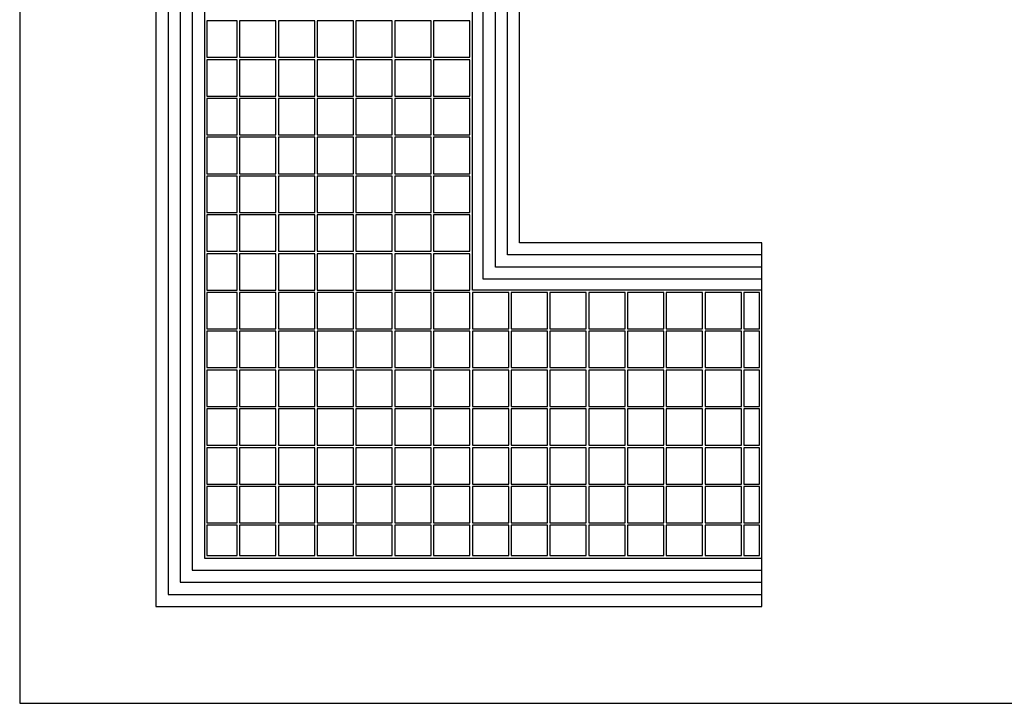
# Model space of a CAD drawing. Header units: millimetres. Extents: x 14 to 826, y 13 to 581.
# Tile 1 of 3: x 14 to 420, y 13 to 295. Entities that reach past the tile are written whole.
import ezdxf

# ---------------------------------------------------------------- set-up
doc = ezdxf.new("R2010")
doc.units = ezdxf.units.MM
doc.layers.add('FORMAT', color=7, linetype='Continuous')

msp = doc.modelspace()

# ---------------------------------------------------------------- linework, layer by layer
at = {"color": 7, "linetype": 'Continuous', "lineweight": 25}
for p, q in [((70.02, 552.68), (70.02, 52.68)), ((75.02, 547.68), (75.02, 57.68)), ((80.02, 542.68), (80.02, 62.68)), ((85.02, 537.68), (85.02, 67.68)), ((90.02, 532.68), (90.02, 72.68)), ((200.52, 183.18), (200.52, 422.18)), ((205.02, 187.68), (205.02, 417.68)), ((210.02, 192.68), (210.02, 412.68)), ((215.02, 197.68), (215.02, 407.68)), ((220.02, 202.68), (220.02, 402.68)), ((103.52, 294.18), (91.02, 294.18)), ((91.02, 294.18), (91.02, 279.18)), ((103.52, 279.18), (103.52, 294.18)), ((104.52, 294.18), (104.52, 279.18)), ((119.52, 294.18), (104.52, 294.18)), ((119.52, 279.18), (119.52, 294.18)), ((120.52, 294.18), (120.52, 279.18)), ((135.52, 294.18), (120.52, 294.18)), ((135.52, 279.18), (135.52, 294.18)), ((136.52, 294.18), (136.52, 279.18)), ((151.52, 294.18), (136.52, 294.18)), ((151.52, 279.18), (151.52, 294.18)), ((152.52, 294.18), (152.52, 279.18)), ((167.52, 294.18), (152.52, 294.18)), ((167.52, 279.18), (167.52, 294.18)), ((168.52, 294.18), (168.52, 279.18)), ((183.52, 294.18), (168.52, 294.18)), ((183.52, 279.18), (183.52, 294.18)), ((184.52, 294.18), (184.52, 279.18)), ((199.52, 294.18), (184.52, 294.18)), ((199.52, 279.18), (199.52, 294.18)), ((91.02, 279.18), (103.52, 279.18)), ((103.52, 278.18), (91.02, 278.18)), ((91.02, 278.18), (91.02, 263.18)), ((103.52, 263.18), (103.52, 278.18)), ((104.52, 279.18), (119.52, 279.18)), ((104.52, 278.18), (104.52, 263.18)), ((119.52, 278.18), (104.52, 278.18)), ((119.52, 263.18), (119.52, 278.18)), ((120.52, 279.18), (135.52, 279.18)), ((120.52, 278.18), (120.52, 263.18)), ((135.52, 278.18), (120.52, 278.18)), ((135.52, 263.18), (135.52, 278.18)), ((136.52, 279.18), (151.52, 279.18)), ((136.52, 278.18), (136.52, 263.18)), ((151.52, 278.18), (136.52, 278.18)), ((151.52, 263.18), (151.52, 278.18)), ((152.52, 279.18), (167.52, 279.18)), ((152.52, 278.18), (152.52, 263.18)), ((167.52, 278.18), (152.52, 278.18)), ((167.52, 263.18), (167.52, 278.18)), ((168.52, 279.18), (183.52, 279.18)), ((168.52, 278.18), (168.52, 263.18)), ((183.52, 278.18), (168.52, 278.18)), ((183.52, 263.18), (183.52, 278.18)), ((184.52, 279.18), (199.52, 279.18)), ((184.52, 278.18), (184.52, 263.18)), ((199.52, 278.18), (184.52, 278.18)), ((199.52, 263.18), (199.52, 278.18)), ((91.02, 263.18), (103.52, 263.18)), ((103.52, 262.18), (91.02, 262.18)), ((91.02, 262.18), (91.02, 247.18)), ((103.52, 247.18), (103.52, 262.18)), ((104.52, 263.18), (119.52, 263.18)), ((104.52, 262.18), (104.52, 247.18)), ((119.52, 262.18), (104.52, 262.18)), ((119.52, 247.18), (119.52, 262.18)), ((120.52, 263.18), (135.52, 263.18)), ((120.52, 262.18), (120.52, 247.18)), ((135.52, 262.18), (120.52, 262.18)), ((135.52, 247.18), (135.52, 262.18)), ((136.52, 263.18), (151.52, 263.18)), ((136.52, 262.18), (136.52, 247.18)), ((151.52, 262.18), (136.52, 262.18)), ((151.52, 247.18), (151.52, 262.18)), ((152.52, 263.18), (167.52, 263.18)), ((152.52, 262.18), (152.52, 247.18)), ((167.52, 262.18), (152.52, 262.18)), ((167.52, 247.18), (167.52, 262.18)), ((168.52, 263.18), (183.52, 263.18)), ((168.52, 262.18), (168.52, 247.18)), ((183.52, 262.18), (168.52, 262.18)), ((183.52, 247.18), (183.52, 262.18)), ((184.52, 263.18), (199.52, 263.18)), ((184.52, 262.18), (184.52, 247.18)), ((199.52, 262.18), (184.52, 262.18)), ((199.52, 247.18), (199.52, 262.18)), ((91.02, 247.18), (103.52, 247.18)), ((103.52, 246.18), (91.02, 246.18)), ((91.02, 246.18), (91.02, 231.18)), ((103.52, 231.18), (103.52, 246.18)), ((104.52, 247.18), (119.52, 247.18)), ((104.52, 246.18), (104.52, 231.18)), ((119.52, 246.18), (104.52, 246.18)), ((119.52, 231.18), (119.52, 246.18)), ((120.52, 247.18), (135.52, 247.18)), ((120.52, 246.18), (120.52, 231.18)), ((135.52, 246.18), (120.52, 246.18)), ((135.52, 231.18), (135.52, 246.18)), ((136.52, 247.18), (151.52, 247.18)), ((136.52, 246.18), (136.52, 231.18)), ((151.52, 246.18), (136.52, 246.18)), ((151.52, 231.18), (151.52, 246.18)), ((152.52, 247.18), (167.52, 247.18)), ((152.52, 246.18), (152.52, 231.18)), ((167.52, 246.18), (152.52, 246.18)), ((167.52, 231.18), (167.52, 246.18)), ((168.52, 247.18), (183.52, 247.18)), ((168.52, 246.18), (168.52, 231.18)), ((183.52, 246.18), (168.52, 246.18)), ((183.52, 231.18), (183.52, 246.18)), ((184.52, 247.18), (199.52, 247.18)), ((184.52, 246.18), (184.52, 231.18)), ((199.52, 246.18), (184.52, 246.18)), ((199.52, 231.18), (199.52, 246.18)), ((91.02, 231.18), (103.52, 231.18)), ((103.52, 230.18), (91.02, 230.18)), ((91.02, 230.18), (91.02, 215.18)), ((103.52, 215.18), (103.52, 230.18)), ((104.52, 231.18), (119.52, 231.18)), ((104.52, 230.18), (104.52, 215.18)), ((119.52, 230.18), (104.52, 230.18)), ((119.52, 215.18), (119.52, 230.18)), ((120.52, 231.18), (135.52, 231.18)), ((120.52, 230.18), (120.52, 215.18)), ((135.52, 230.18), (120.52, 230.18)), ((135.52, 215.18), (135.52, 230.18)), ((136.52, 231.18), (151.52, 231.18)), ((136.52, 230.18), (136.52, 215.18)), ((151.52, 230.18), (136.52, 230.18)), ((151.52, 215.18), (151.52, 230.18)), ((152.52, 231.18), (167.52, 231.18)), ((152.52, 230.18), (152.52, 215.18)), ((167.52, 230.18), (152.52, 230.18)), ((167.52, 215.18), (167.52, 230.18)), ((168.52, 231.18), (183.52, 231.18)), ((168.52, 230.18), (168.52, 215.18)), ((183.52, 230.18), (168.52, 230.18)), ((183.52, 215.18), (183.52, 230.18)), ((184.52, 231.18), (199.52, 231.18)), ((184.52, 230.18), (184.52, 215.18)), ((199.52, 230.18), (184.52, 230.18)), ((199.52, 215.18), (199.52, 230.18)), ((91.02, 215.18), (103.52, 215.18)), ((103.52, 214.18), (91.02, 214.18)), ((91.02, 214.18), (91.02, 199.18)), ((103.52, 199.18), (103.52, 214.18)), ((104.52, 215.18), (119.52, 215.18)), ((104.52, 214.18), (104.52, 199.18)), ((119.52, 214.18), (104.52, 214.18)), ((119.52, 199.18), (119.52, 214.18)), ((120.52, 215.18), (135.52, 215.18)), ((120.52, 214.18), (120.52, 199.18)), ((135.52, 214.18), (120.52, 214.18)), ((135.52, 199.18), (135.52, 214.18)), ((136.52, 215.18), (151.52, 215.18)), ((136.52, 214.18), (136.52, 199.18)), ((151.52, 214.18), (136.52, 214.18)), ((151.52, 199.18), (151.52, 214.18)), ((152.52, 215.18), (167.52, 215.18)), ((152.52, 214.18), (152.52, 199.18)), ((167.52, 214.18), (152.52, 214.18)), ((167.52, 199.18), (167.52, 214.18)), ((168.52, 215.18), (183.52, 215.18)), ((168.52, 214.18), (168.52, 199.18)), ((183.52, 214.18), (168.52, 214.18)), ((183.52, 199.18), (183.52, 214.18)), ((184.52, 215.18), (199.52, 215.18)), ((184.52, 214.18), (184.52, 199.18)), ((199.52, 214.18), (184.52, 214.18)), ((199.52, 199.18), (199.52, 214.18)), ((91.02, 199.18), (103.52, 199.18)), ((104.52, 199.18), (119.52, 199.18)), ((120.52, 199.18), (135.52, 199.18)), ((136.52, 199.18), (151.52, 199.18)), ((152.52, 199.18), (167.52, 199.18)), ((168.52, 199.18), (183.52, 199.18)), ((184.52, 199.18), (199.52, 199.18)), ((319.9, 202.68), (220.02, 202.68)), ((319.9, 197.68), (319.9, 202.68)), ((103.52, 198.18), (91.02, 198.18)), ((91.02, 198.18), (91.02, 183.18)), ((103.52, 183.18), (103.52, 198.18)), ((104.52, 198.18), (104.52, 183.18)), ((119.52, 198.18), (104.52, 198.18)), ((119.52, 183.18), (119.52, 198.18)), ((120.52, 198.18), (120.52, 183.18)), ((135.52, 198.18), (120.52, 198.18)), ((135.52, 183.18), (135.52, 198.18)), ((136.52, 198.18), (136.52, 183.18)), ((151.52, 198.18), (136.52, 198.18)), ((151.52, 183.18), (151.52, 198.18)), ((152.52, 198.18), (152.52, 183.18)), ((167.52, 198.18), (152.52, 198.18)), ((167.52, 183.18), (167.52, 198.18)), ((168.52, 198.18), (168.52, 183.18)), ((183.52, 198.18), (168.52, 198.18)), ((183.52, 183.18), (183.52, 198.18)), ((184.52, 198.18), (184.52, 183.18)), ((199.52, 198.18), (184.52, 198.18)), ((199.52, 183.18), (199.52, 198.18)), ((319.9, 197.68), (215.02, 197.68)), ((319.9, 192.68), (319.9, 197.68)), ((319.9, 192.68), (210.02, 192.68)), ((319.9, 187.68), (319.9, 192.68)), ((319.9, 187.68), (205.02, 187.68)), ((319.9, 183.18), (319.9, 187.68)), ((91.02, 183.18), (103.52, 183.18)), ((104.52, 183.18), (119.52, 183.18)), ((120.52, 183.18), (135.52, 183.18)), ((136.52, 183.18), (151.52, 183.18)), ((152.52, 183.18), (167.52, 183.18)), ((168.52, 183.18), (183.52, 183.18)), ((184.52, 183.18), (199.52, 183.18)), ((319.9, 183.18), (200.52, 183.18)), ((319.9, 72.68), (319.9, 183.18)), ((103.52, 182.18), (91.02, 182.18)), ((91.02, 182.18), (91.02, 167.18)), ((103.52, 167.18), (103.52, 182.18)), ((104.52, 182.18), (104.52, 167.18)), ((119.52, 182.18), (104.52, 182.18)), ((119.52, 167.18), (119.52, 182.18)), ((120.52, 182.18), (120.52, 167.18)), ((135.52, 182.18), (120.52, 182.18)), ((135.52, 167.18), (135.52, 182.18)), ((136.52, 182.18), (136.52, 167.18)), ((151.52, 182.18), (136.52, 182.18)), ((151.52, 167.18), (151.52, 182.18)), ((152.52, 182.18), (152.52, 167.18)), ((167.52, 182.18), (152.52, 182.18)), ((167.52, 167.18), (167.52, 182.18)), ((168.52, 182.18), (168.52, 167.18)), ((183.52, 182.18), (168.52, 182.18)), ((183.52, 167.18), (183.52, 182.18)), ((184.52, 182.18), (184.52, 167.18)), ((199.52, 182.18), (184.52, 182.18)), ((199.52, 167.18), (199.52, 182.18)), ((200.52, 182.18), (200.52, 167.18)), ((215.52, 182.18), (200.52, 182.18)), ((215.52, 167.18), (215.52, 182.18)), ((216.52, 182.18), (216.52, 167.18)), ((231.52, 182.18), (216.52, 182.18)), ((231.52, 167.18), (231.52, 182.18)), ((232.52, 182.18), (232.52, 167.18)), ((247.52, 182.18), (232.52, 182.18)), ((247.52, 167.18), (247.52, 182.18)), ((248.52, 182.18), (248.52, 167.18)), ((263.52, 182.18), (248.52, 182.18)), ((263.52, 167.18), (263.52, 182.18)), ((264.52, 182.18), (264.52, 167.18)), ((279.52, 182.18), (264.52, 182.18)), ((279.52, 167.18), (279.52, 182.18)), ((280.52, 182.18), (280.52, 167.18)), ((295.52, 182.18), (280.52, 182.18)), ((295.52, 167.18), (295.52, 182.18)), ((296.52, 182.18), (296.52, 167.18)), ((311.52, 182.18), (296.52, 182.18)), ((311.52, 167.18), (311.52, 182.18)), ((312.52, 182.18), (312.52, 167.18)), ((318.9, 182.18), (312.52, 182.18)), ((318.9, 167.18), (318.9, 182.18)), ((91.02, 167.18), (103.52, 167.18)), ((104.52, 167.18), (119.52, 167.18)), ((120.52, 167.18), (135.52, 167.18)), ((136.52, 167.18), (151.52, 167.18)), ((152.52, 167.18), (167.52, 167.18)), ((168.52, 167.18), (183.52, 167.18)), ((184.52, 167.18), (199.52, 167.18)), ((200.52, 167.18), (215.52, 167.18)), ((216.52, 167.18), (231.52, 167.18)), ((232.52, 167.18), (247.52, 167.18)), ((248.52, 167.18), (263.52, 167.18)), ((264.52, 167.18), (279.52, 167.18)), ((280.52, 167.18), (295.52, 167.18)), ((296.52, 167.18), (311.52, 167.18)), ((312.52, 167.18), (318.9, 167.18)), ((103.52, 166.18), (91.02, 166.18)), ((91.02, 166.18), (91.02, 151.18)), ((103.52, 151.18), (103.52, 166.18)), ((104.52, 166.18), (104.52, 151.18)), ((119.52, 166.18), (104.52, 166.18)), ((119.52, 151.18), (119.52, 166.18)), ((120.52, 166.18), (120.52, 151.18)), ((135.52, 166.18), (120.52, 166.18)), ((135.52, 151.18), (135.52, 166.18)), ((136.52, 166.18), (136.52, 151.18)), ((151.52, 166.18), (136.52, 166.18)), ((151.52, 151.18), (151.52, 166.18)), ((152.52, 166.18), (152.52, 151.18)), ((167.52, 166.18), (152.52, 166.18)), ((167.52, 151.18), (167.52, 166.18)), ((168.52, 166.18), (168.52, 151.18)), ((183.52, 166.18), (168.52, 166.18)), ((183.52, 151.18), (183.52, 166.18)), ((184.52, 166.18), (184.52, 151.18)), ((199.52, 166.18), (184.52, 166.18)), ((199.52, 151.18), (199.52, 166.18)), ((200.52, 166.18), (200.52, 151.18)), ((215.52, 166.18), (200.52, 166.18)), ((215.52, 151.18), (215.52, 166.18)), ((216.52, 166.18), (216.52, 151.18)), ((231.52, 166.18), (216.52, 166.18)), ((231.52, 151.18), (231.52, 166.18)), ((232.52, 166.18), (232.52, 151.18)), ((247.52, 166.18), (232.52, 166.18)), ((247.52, 151.18), (247.52, 166.18)), ((248.52, 166.18), (248.52, 151.18)), ((263.52, 166.18), (248.52, 166.18)), ((263.52, 151.18), (263.52, 166.18)), ((264.52, 166.18), (264.52, 151.18)), ((279.52, 166.18), (264.52, 166.18)), ((279.52, 151.18), (279.52, 166.18)), ((280.52, 166.18), (280.52, 151.18)), ((295.52, 166.18), (280.52, 166.18)), ((295.52, 151.18), (295.52, 166.18)), ((296.52, 166.18), (296.52, 151.18)), ((311.52, 166.18), (296.52, 166.18)), ((311.52, 151.18), (311.52, 166.18)), ((312.52, 166.18), (312.52, 151.18)), ((318.9, 166.18), (312.52, 166.18)), ((318.9, 151.18), (318.9, 166.18)), ((91.02, 151.18), (103.52, 151.18)), ((104.52, 151.18), (119.52, 151.18)), ((120.52, 151.18), (135.52, 151.18)), ((136.52, 151.18), (151.52, 151.18)), ((152.52, 151.18), (167.52, 151.18)), ((168.52, 151.18), (183.52, 151.18)), ((184.52, 151.18), (199.52, 151.18)), ((200.52, 151.18), (215.52, 151.18)), ((216.52, 151.18), (231.52, 151.18)), ((232.52, 151.18), (247.52, 151.18)), ((248.52, 151.18), (263.52, 151.18)), ((264.52, 151.18), (279.52, 151.18)), ((280.52, 151.18), (295.52, 151.18)), ((296.52, 151.18), (311.52, 151.18)), ((312.52, 151.18), (318.9, 151.18)), ((103.52, 150.18), (91.02, 150.18)), ((91.02, 150.18), (91.02, 135.18)), ((103.52, 135.18), (103.52, 150.18)), ((104.52, 150.18), (104.52, 135.18)), ((119.52, 150.18), (104.52, 150.18)), ((119.52, 135.18), (119.52, 150.18)), ((120.52, 150.18), (120.52, 135.18)), ((135.52, 150.18), (120.52, 150.18)), ((135.52, 135.18), (135.52, 150.18)), ((136.52, 150.18), (136.52, 135.18)), ((151.52, 150.18), (136.52, 150.18)), ((151.52, 135.18), (151.52, 150.18)), ((152.52, 150.18), (152.52, 135.18)), ((167.52, 150.18), (152.52, 150.18)), ((167.52, 135.18), (167.52, 150.18)), ((168.52, 150.18), (168.52, 135.18)), ((183.52, 150.18), (168.52, 150.18)), ((183.52, 135.18), (183.52, 150.18)), ((184.52, 150.18), (184.52, 135.18)), ((199.52, 150.18), (184.52, 150.18)), ((199.52, 135.18), (199.52, 150.18)), ((200.52, 150.18), (200.52, 135.18)), ((215.52, 150.18), (200.52, 150.18)), ((215.52, 135.18), (215.52, 150.18)), ((216.52, 150.18), (216.52, 135.18)), ((231.52, 150.18), (216.52, 150.18)), ((231.52, 135.18), (231.52, 150.18)), ((232.52, 150.18), (232.52, 135.18)), ((247.52, 150.18), (232.52, 150.18)), ((247.52, 135.18), (247.52, 150.18)), ((248.52, 150.18), (248.52, 135.18)), ((263.52, 150.18), (248.52, 150.18)), ((263.52, 135.18), (263.52, 150.18)), ((264.52, 150.18), (264.52, 135.18)), ((279.52, 150.18), (264.52, 150.18)), ((279.52, 135.18), (279.52, 150.18)), ((280.52, 150.18), (280.52, 135.18)), ((295.52, 150.18), (280.52, 150.18)), ((295.52, 135.18), (295.52, 150.18)), ((296.52, 150.18), (296.52, 135.18)), ((311.52, 150.18), (296.52, 150.18)), ((311.52, 135.18), (311.52, 150.18)), ((312.52, 150.18), (312.52, 135.18)), ((318.9, 150.18), (312.52, 150.18)), ((318.9, 135.18), (318.9, 150.18)), ((91.02, 135.18), (103.52, 135.18)), ((103.52, 134.18), (91.02, 134.18)), ((91.02, 134.18), (91.02, 119.18)), ((103.52, 119.18), (103.52, 134.18)), ((104.52, 135.18), (119.52, 135.18)), ((104.52, 134.18), (104.52, 119.18)), ((119.52, 134.18), (104.52, 134.18)), ((119.52, 119.18), (119.52, 134.18)), ((120.52, 135.18), (135.52, 135.18)), ((120.52, 134.18), (120.52, 119.18)), ((135.52, 134.18), (120.52, 134.18)), ((135.52, 119.18), (135.52, 134.18)), ((136.52, 135.18), (151.52, 135.18)), ((136.52, 134.18), (136.52, 119.18)), ((151.52, 134.18), (136.52, 134.18)), ((151.52, 119.18), (151.52, 134.18)), ((152.52, 135.18), (167.52, 135.18)), ((152.52, 134.18), (152.52, 119.18)), ((167.52, 134.18), (152.52, 134.18)), ((167.52, 119.18), (167.52, 134.18)), ((168.52, 135.18), (183.52, 135.18)), ((168.52, 134.18), (168.52, 119.18)), ((183.52, 134.18), (168.52, 134.18)), ((183.52, 119.18), (183.52, 134.18)), ((184.52, 135.18), (199.52, 135.18)), ((184.52, 134.18), (184.52, 119.18)), ((199.52, 134.18), (184.52, 134.18)), ((199.52, 119.18), (199.52, 134.18)), ((200.52, 135.18), (215.52, 135.18)), ((200.52, 134.18), (200.52, 119.18)), ((215.52, 134.18), (200.52, 134.18)), ((215.52, 119.18), (215.52, 134.18)), ((216.52, 135.18), (231.52, 135.18)), ((216.52, 134.18), (216.52, 119.18)), ((231.52, 134.18), (216.52, 134.18)), ((231.52, 119.18), (231.52, 134.18)), ((232.52, 135.18), (247.52, 135.18)), ((232.52, 134.18), (232.52, 119.18)), ((247.52, 134.18), (232.52, 134.18)), ((247.52, 119.18), (247.52, 134.18)), ((248.52, 135.18), (263.52, 135.18)), ((248.52, 134.18), (248.52, 119.18)), ((263.52, 134.18), (248.52, 134.18)), ((263.52, 119.18), (263.52, 134.18)), ((264.52, 135.18), (279.52, 135.18)), ((264.52, 134.18), (264.52, 119.18)), ((279.52, 134.18), (264.52, 134.18)), ((279.52, 119.18), (279.52, 134.18)), ((280.52, 135.18), (295.52, 135.18)), ((280.52, 134.18), (280.52, 119.18)), ((295.52, 134.18), (280.52, 134.18)), ((295.52, 119.18), (295.52, 134.18)), ((296.52, 135.18), (311.52, 135.18)), ((296.52, 134.18), (296.52, 119.18)), ((311.52, 134.18), (296.52, 134.18)), ((311.52, 119.18), (311.52, 134.18)), ((312.52, 135.18), (318.9, 135.18)), ((312.52, 134.18), (312.52, 119.18)), ((318.9, 134.18), (312.52, 134.18)), ((318.9, 119.18), (318.9, 134.18)), ((91.02, 119.18), (103.52, 119.18)), ((103.52, 118.18), (91.02, 118.18)), ((91.02, 118.18), (91.02, 103.18)), ((103.52, 103.18), (103.52, 118.18)), ((104.52, 119.18), (119.52, 119.18)), ((104.52, 118.18), (104.52, 103.18)), ((119.52, 118.18), (104.52, 118.18)), ((119.52, 103.18), (119.52, 118.18)), ((120.52, 119.18), (135.52, 119.18)), ((120.52, 118.18), (120.52, 103.18)), ((135.52, 118.18), (120.52, 118.18)), ((135.52, 103.18), (135.52, 118.18)), ((136.52, 119.18), (151.52, 119.18)), ((136.52, 118.18), (136.52, 103.18)), ((151.52, 118.18), (136.52, 118.18)), ((151.52, 103.18), (151.52, 118.18)), ((152.52, 119.18), (167.52, 119.18)), ((152.52, 118.18), (152.52, 103.18)), ((167.52, 118.18), (152.52, 118.18)), ((167.52, 103.18), (167.52, 118.18)), ((168.52, 119.18), (183.52, 119.18)), ((168.52, 118.18), (168.52, 103.18)), ((183.52, 118.18), (168.52, 118.18)), ((183.52, 103.18), (183.52, 118.18)), ((184.52, 119.18), (199.52, 119.18)), ((184.52, 118.18), (184.52, 103.18)), ((199.52, 118.18), (184.52, 118.18)), ((199.52, 103.18), (199.52, 118.18)), ((200.52, 119.18), (215.52, 119.18)), ((200.52, 118.18), (200.52, 103.18)), ((215.52, 118.18), (200.52, 118.18)), ((215.52, 103.18), (215.52, 118.18)), ((216.52, 119.18), (231.52, 119.18)), ((216.52, 118.18), (216.52, 103.18)), ((231.52, 118.18), (216.52, 118.18)), ((231.52, 103.18), (231.52, 118.18)), ((232.52, 119.18), (247.52, 119.18)), ((232.52, 118.18), (232.52, 103.18)), ((247.52, 118.18), (232.52, 118.18)), ((247.52, 103.18), (247.52, 118.18)), ((248.52, 119.18), (263.52, 119.18)), ((248.52, 118.18), (248.52, 103.18)), ((263.52, 118.18), (248.52, 118.18)), ((263.52, 103.18), (263.52, 118.18)), ((264.52, 119.18), (279.52, 119.18)), ((264.52, 118.18), (264.52, 103.18)), ((279.52, 118.18), (264.52, 118.18)), ((279.52, 103.18), (279.52, 118.18)), ((280.52, 119.18), (295.52, 119.18)), ((280.52, 118.18), (280.52, 103.18)), ((295.52, 118.18), (280.52, 118.18)), ((295.52, 103.18), (295.52, 118.18)), ((296.52, 119.18), (311.52, 119.18)), ((296.52, 118.18), (296.52, 103.18)), ((311.52, 118.18), (296.52, 118.18)), ((311.52, 103.18), (311.52, 118.18)), ((312.52, 119.18), (318.9, 119.18)), ((312.52, 118.18), (312.52, 103.18)), ((318.9, 118.18), (312.52, 118.18)), ((318.9, 103.18), (318.9, 118.18)), ((91.02, 103.18), (103.52, 103.18)), ((103.52, 102.18), (91.02, 102.18)), ((91.02, 102.18), (91.02, 87.18)), ((103.52, 87.18), (103.52, 102.18)), ((104.52, 103.18), (119.52, 103.18)), ((104.52, 102.18), (104.52, 87.18)), ((119.52, 102.18), (104.52, 102.18)), ((119.52, 87.18), (119.52, 102.18)), ((120.52, 103.18), (135.52, 103.18)), ((120.52, 102.18), (120.52, 87.18)), ((135.52, 102.18), (120.52, 102.18)), ((135.52, 87.18), (135.52, 102.18)), ((136.52, 103.18), (151.52, 103.18)), ((136.52, 102.18), (136.52, 87.18)), ((151.52, 102.18), (136.52, 102.18)), ((151.52, 87.18), (151.52, 102.18)), ((152.52, 103.18), (167.52, 103.18)), ((152.52, 102.18), (152.52, 87.18)), ((167.52, 102.18), (152.52, 102.18)), ((167.52, 87.18), (167.52, 102.18)), ((168.52, 103.18), (183.52, 103.18)), ((168.52, 102.18), (168.52, 87.18)), ((183.52, 102.18), (168.52, 102.18)), ((183.52, 87.18), (183.52, 102.18)), ((184.52, 103.18), (199.52, 103.18)), ((184.52, 102.18), (184.52, 87.18)), ((199.52, 102.18), (184.52, 102.18)), ((199.52, 87.18), (199.52, 102.18)), ((200.52, 103.18), (215.52, 103.18)), ((200.52, 102.18), (200.52, 87.18)), ((215.52, 102.18), (200.52, 102.18)), ((215.52, 87.18), (215.52, 102.18)), ((216.52, 103.18), (231.52, 103.18)), ((216.52, 102.18), (216.52, 87.18)), ((231.52, 102.18), (216.52, 102.18)), ((231.52, 87.18), (231.52, 102.18)), ((232.52, 103.18), (247.52, 103.18)), ((232.52, 102.18), (232.52, 87.18)), ((247.52, 102.18), (232.52, 102.18)), ((247.52, 87.18), (247.52, 102.18)), ((248.52, 103.18), (263.52, 103.18)), ((248.52, 102.18), (248.52, 87.18)), ((263.52, 102.18), (248.52, 102.18)), ((263.52, 87.18), (263.52, 102.18)), ((264.52, 103.18), (279.52, 103.18)), ((264.52, 102.18), (264.52, 87.18)), ((279.52, 102.18), (264.52, 102.18)), ((279.52, 87.18), (279.52, 102.18)), ((280.52, 103.18), (295.52, 103.18)), ((280.52, 102.18), (280.52, 87.18)), ((295.52, 102.18), (280.52, 102.18)), ((295.52, 87.18), (295.52, 102.18)), ((296.52, 103.18), (311.52, 103.18)), ((296.52, 102.18), (296.52, 87.18)), ((311.52, 102.18), (296.52, 102.18)), ((311.52, 87.18), (311.52, 102.18)), ((312.52, 103.18), (318.9, 103.18)), ((312.52, 102.18), (312.52, 87.18)), ((318.9, 102.18), (312.52, 102.18)), ((318.9, 87.18), (318.9, 102.18)), ((91.02, 87.18), (103.52, 87.18)), ((103.52, 86.18), (91.02, 86.18)), ((91.02, 86.18), (91.02, 73.68)), ((103.52, 73.68), (103.52, 86.18)), ((104.52, 87.18), (119.52, 87.18)), ((104.52, 86.18), (104.52, 73.68)), ((119.52, 86.18), (104.52, 86.18)), ((119.52, 73.68), (119.52, 86.18)), ((120.52, 87.18), (135.52, 87.18)), ((120.52, 86.18), (120.52, 73.68)), ((135.52, 86.18), (120.52, 86.18)), ((135.52, 73.68), (135.52, 86.18)), ((136.52, 87.18), (151.52, 87.18)), ((136.52, 86.18), (136.52, 73.68)), ((151.52, 86.18), (136.52, 86.18)), ((151.52, 73.68), (151.52, 86.18)), ((152.52, 87.18), (167.52, 87.18)), ((152.52, 86.18), (152.52, 73.68)), ((167.52, 86.18), (152.52, 86.18)), ((167.52, 73.68), (167.52, 86.18)), ((168.52, 87.18), (183.52, 87.18)), ((168.52, 86.18), (168.52, 73.68)), ((183.52, 86.18), (168.52, 86.18)), ((183.52, 73.68), (183.52, 86.18)), ((184.52, 87.18), (199.52, 87.18)), ((184.52, 86.18), (184.52, 73.68)), ((199.52, 86.18), (184.52, 86.18)), ((199.52, 73.68), (199.52, 86.18)), ((200.52, 87.18), (215.52, 87.18)), ((200.52, 86.18), (200.52, 73.68)), ((215.52, 86.18), (200.52, 86.18)), ((215.52, 73.68), (215.52, 86.18)), ((216.52, 87.18), (231.52, 87.18)), ((216.52, 86.18), (216.52, 73.68)), ((231.52, 86.18), (216.52, 86.18)), ((231.52, 73.68), (231.52, 86.18)), ((232.52, 87.18), (247.52, 87.18)), ((232.52, 86.18), (232.52, 73.68)), ((247.52, 86.18), (232.52, 86.18)), ((247.52, 73.68), (247.52, 86.18)), ((248.52, 87.18), (263.52, 87.18)), ((248.52, 86.18), (248.52, 73.68)), ((263.52, 86.18), (248.52, 86.18)), ((263.52, 73.68), (263.52, 86.18)), ((264.52, 87.18), (279.52, 87.18)), ((264.52, 86.18), (264.52, 73.68)), ((279.52, 86.18), (264.52, 86.18)), ((279.52, 73.68), (279.52, 86.18)), ((280.52, 87.18), (295.52, 87.18)), ((280.52, 86.18), (280.52, 73.68)), ((295.52, 86.18), (280.52, 86.18)), ((295.52, 73.68), (295.52, 86.18)), ((296.52, 87.18), (311.52, 87.18)), ((296.52, 86.18), (296.52, 73.68)), ((311.52, 86.18), (296.52, 86.18)), ((311.52, 73.68), (311.52, 86.18)), ((312.52, 87.18), (318.9, 87.18)), ((312.52, 86.18), (312.52, 73.68)), ((318.9, 86.18), (312.52, 86.18)), ((318.9, 73.68), (318.9, 86.18)), ((91.02, 73.68), (103.52, 73.68)), ((104.52, 73.68), (119.52, 73.68)), ((120.52, 73.68), (135.52, 73.68)), ((136.52, 73.68), (151.52, 73.68)), ((152.52, 73.68), (167.52, 73.68)), ((168.52, 73.68), (183.52, 73.68)), ((184.52, 73.68), (199.52, 73.68)), ((200.52, 73.68), (215.52, 73.68)), ((216.52, 73.68), (231.52, 73.68)), ((232.52, 73.68), (247.52, 73.68)), ((248.52, 73.68), (263.52, 73.68)), ((264.52, 73.68), (279.52, 73.68)), ((280.52, 73.68), (295.52, 73.68)), ((296.52, 73.68), (311.52, 73.68)), ((312.52, 73.68), (318.9, 73.68)), ((90.02, 72.68), (319.9, 72.68)), ((319.9, 67.68), (319.9, 72.68)), ((85.02, 67.68), (319.9, 67.68)), ((319.9, 62.68), (319.9, 67.68)), ((80.02, 62.68), (319.9, 62.68)), ((319.9, 57.68), (319.9, 62.68)), ((75.02, 57.68), (319.9, 57.68)), ((319.9, 52.68), (319.9, 57.68)), ((70.02, 52.68), (319.9, 52.68))]:
    msp.add_line(p, q, dxfattribs=at)
at = {"layer": 'FORMAT', "color": 7}
for p, q in [((13.82, 580.94), (13.82, 12.76)), ((13.82, 12.76), (826.05, 12.76))]:
    msp.add_line(p, q, dxfattribs=at)

doc.saveas('drawing.dxf')
